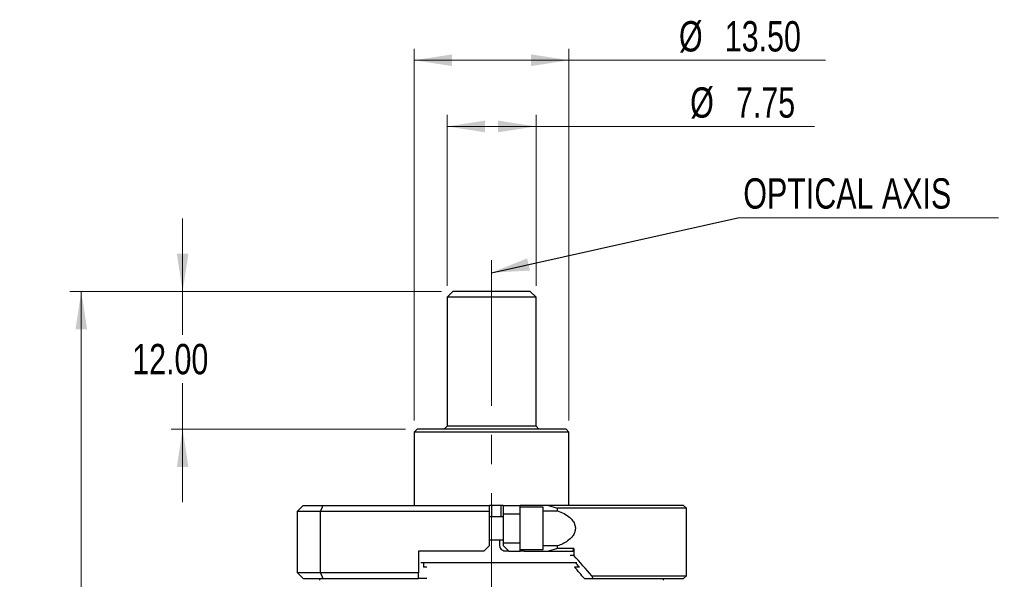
# Model space of a CAD drawing. Header units: millimetres. Extents: x 15 to 415, y 5 to 292.
# Tile 26 of 32: x 195 to 281, y 189 to 238. Entities that reach past the tile are written whole.
import ezdxf

# ---------------------------------------------------------------- set-up
doc = ezdxf.new("R2010")
doc.units = ezdxf.units.MM
doc.linetypes.add('CENTERX2', pattern=[20.32, 12.7, -2.54, 2.54, -2.54])
doc.styles.add('SLDTEXTSTYLE0', font='TXT', dxfattribs={"width": 0.75})
doc.dimstyles.new('SLDDIMSTYLE0', dxfattribs={"dimtxt": 2.645833, "dimasz": 3.302, "dimexe": 0, "dimexo": 0.0625, "dimgap": 0.661458, "dimtad": 0, "dimtih": 1, "dimtoh": 1, "dimrnd": 1e-09, "dimzin": 4, "dimdsep": 46, "dimtxsty": 'SLDTEXTSTYLE0', "dimsah": 1, "dimcen": 0.09, "dimadec": 0, "dimazin": 1, "dimtfac": 1, "dimtmove": 0, "dimatfit": 0, "dimfxl": 1, "dimfrac": 2, "dimtolj": 1, "dimtzin": 12, "dimarcsym": 0})
doc.dimstyles.new('SLDDIMSTYLE1', dxfattribs={"dimtxt": 2.645833, "dimasz": 3.302, "dimexe": 0, "dimexo": 0.0625, "dimgap": 0.661458, "dimtad": 0, "dimtih": 1, "dimtoh": 1, "dimrnd": 1e-09, "dimzin": 4, "dimdsep": 46, "dimtxsty": 'SLDTEXTSTYLE0', "dimsah": 1, "dimcen": 0.09, "dimadec": 0, "dimazin": 1, "dimtfac": 1, "dimtofl": 0, "dimtmove": 0, "dimatfit": 3, "dimfxl": 1, "dimfrac": 2, "dimtolj": 1, "dimtzin": 12, "dimarcsym": 0})
doc.dimstyles.new('SLDDIMSTYLE2', dxfattribs={"dimtxt": 2.645833, "dimasz": 3.302, "dimexe": 0, "dimexo": 0.0625, "dimgap": 0.661458, "dimtad": 1, "dimrnd": 1e-09, "dimzin": 4, "dimdsep": 46, "dimtxsty": 'SLDTEXTSTYLE0', "dimsah": 1, "dimcen": 0.09, "dimadec": 0, "dimazin": 1, "dimtfac": 1, "dimtofl": 0, "dimtmove": 0, "dimatfit": 3, "dimfxl": 1, "dimfrac": 2, "dimtolj": 1, "dimtzin": 12, "dimarcsym": 0})
doc.dimstyles.new('SLDDIMSTYLE3', dxfattribs={"dimtxt": 2.645833, "dimasz": 3.302, "dimexe": 0, "dimexo": 0.0625, "dimgap": 0.661458, "dimtad": 1, "dimrnd": 1e-09, "dimzin": 12, "dimdsep": 46, "dimtxsty": 'SLDTEXTSTYLE0', "dimsah": 1, "dimcen": 0.09, "dimadec": 0, "dimazin": 3, "dimtfac": 1, "dimtofl": 0, "dimtmove": 0, "dimatfit": 3, "dimfxl": 1, "dimfrac": 2, "dimtolj": 1, "dimtzin": 12, "dimarcsym": 0})
doc.dimstyles.new('SLDDIMSTYLE4', dxfattribs={"dimtxt": 0.18, "dimasz": 3.302, "dimexe": 0, "dimexo": 0.0625, "dimgap": 0, "dimtad": 0, "dimtih": 1, "dimtoh": 1, "dimdec": 0, "dimrnd": 1e-09, "dimzin": 0, "dimdsep": 46, "dimtxsty": 'Standard', "dimsah": 1, "dimcen": 0.09, "dimadec": 0, "dimazin": 0, "dimtfac": 3.302, "dimtdec": 0, "dimtofl": 0, "dimtmove": 0, "dimatfit": 3, "dimfxl": 1, "dimfrac": 2, "dimtolj": 1, "dimtzin": 0, "dimarcsym": 0})

# ---------------------------------------------------------------- blocks, each defined once
blk = doc.blocks.new('_D')
at = {"color": 7, "linetype": 'Continuous', "lineweight": 0}
for p, q in [((209.381, 214.451), (209.381, 220.801)), ((231.956, 214.451), (208.381, 214.451)), ((209.381, 214.451), (209.381, 210.673)), ((209.381, 202.451), (209.381, 206.469)), ((228.831, 202.451), (208.381, 202.451)), ((209.381, 202.451), (209.381, 196.101))]:
    blk.add_line(p, q, dxfattribs=at)
at = {"color": 7, "linetype": 'Continuous', "lineweight": 18}
for points in [[(209.381, 214.451), (209.889, 217.753), (208.873, 217.753)], [(209.381, 202.451), (208.873, 199.149), (209.889, 199.149)]]:
    blk.add_solid(points, dxfattribs=at)
at = {"color": 7, "linetype": 'Continuous', "lineweight": 18, "insert": (204.984, 209.88), "char_height": 2.6458, "attachment_point": 1, "style": 'SLDTEXTSTYLE0'}
blk.add_mtext('12.00', dxfattribs=at)
blk = doc.blocks.new('_D_1')
at = {"color": 7, "linetype": 'Continuous', "lineweight": 0}
for p, q in [((231.956, 214.451), (199.543, 214.451)), ((200.543, 214.451), (200.543, 164.229)), ((200.543, 100.551), (200.543, 160.025)), ((230.331, 100.551), (199.543, 100.551))]:
    blk.add_line(p, q, dxfattribs=at)
at = {"color": 7, "linetype": 'Continuous', "lineweight": 18}
for points in [[(200.543, 214.451), (200.035, 211.149), (201.051, 211.149)], [(200.543, 100.551), (201.051, 103.853), (200.035, 103.853)]]:
    blk.add_solid(points, dxfattribs=at)
at = {"color": 7, "linetype": 'Continuous', "lineweight": 18, "insert": (195.168, 163.436), "char_height": 2.6458, "attachment_point": 1, "style": 'SLDTEXTSTYLE0'}
blk.add_mtext('113.90', dxfattribs=at)
blk = doc.blocks.new('_D_2')
at = {"color": 7, "linetype": 'Continuous', "lineweight": 0}
for p, q in [((229.581, 203.201), (229.581, 235.61)), ((243.081, 203.201), (243.081, 235.61)), ((243.081, 234.61), (229.581, 234.61)), ((243.081, 234.61), (265.465, 234.61))]:
    blk.add_line(p, q, dxfattribs=at)
at = {"color": 7, "linetype": 'Continuous', "lineweight": 18}
for points in [[(229.581, 234.61), (232.883, 234.102), (232.883, 235.118)], [(243.081, 234.61), (239.779, 235.118), (239.779, 234.102)]]:
    blk.add_solid(points, dxfattribs=at)
at = {"color": 7, "linetype": 'Continuous', "lineweight": 18, "char_height": 2.6458, "attachment_point": 1, "style": 'SLDTEXTSTYLE0'}
for s, insert in [('%%c', (252.676, 238.02)), ('13.50', (256.67, 238.02))]:
    blk.add_mtext(s, dxfattribs=dict(at, insert=insert))
blk = doc.blocks.new('_D_3')
at = {"color": 7, "linetype": 'Continuous', "lineweight": 0}
for p, q in [((232.456, 214.951), (232.456, 229.839)), ((240.206, 214.951), (240.206, 229.839)), ((232.456, 228.839), (240.206, 228.839)), ((240.206, 228.839), (264.487, 228.839))]:
    blk.add_line(p, q, dxfattribs=at)
at = {"color": 7, "linetype": 'Continuous', "lineweight": 18}
for points in [[(232.456, 228.839), (235.758, 228.331), (235.758, 229.347)], [(240.206, 228.839), (236.904, 229.347), (236.904, 228.331)]]:
    blk.add_solid(points, dxfattribs=at)
at = {"color": 7, "linetype": 'Continuous', "lineweight": 18, "char_height": 2.6458, "attachment_point": 1, "style": 'SLDTEXTSTYLE0'}
for s, insert in [('%%c', (253.653, 232.25)), ('7.75', (257.647, 232.25))]:
    blk.add_mtext(s, dxfattribs=dict(at, insert=insert))
blk = doc.blocks.new('SW_NOTE_0_3')
at = {"color": 0, "linetype": 'Continuous', "lineweight": 0}
blk.add_line((22.733, 0), (0, 0), dxfattribs=at)
at = {"color": 0, "linetype": 'Continuous', "lineweight": 0, "insert": (0.487, 3.436), "char_height": 2.64583, "attachment_point": 1, "style": 'SLDTEXTSTYLE0'}
blk.add_mtext('OPTICAL AXIS', dxfattribs=at)

msp = doc.modelspace()

# ---------------------------------------------------------------- linework, layer by layer
at = {"color": 7, "linetype": 'CENTERX2', "lineweight": 18}
msp.add_line((236.331, 217.187), (236.331, 96.086), dxfattribs=at)
at = {"color": 7, "linetype": 'Continuous', "lineweight": 25}
for p, q in [((232.956, 214.451), (232.456, 213.951)), ((232.456, 213.951), (232.456, 202.701)), ((240.206, 213.951), (232.456, 213.951)), ((239.706, 214.451), (232.956, 214.451)), ((240.206, 213.951), (239.706, 214.451)), ((240.206, 202.701), (240.206, 213.951)), ((232.456, 202.701), (232.206, 202.451)), ((236.331, 202.701), (232.456, 202.701)), ((240.206, 202.701), (236.331, 202.701)), ((240.456, 202.451), (240.206, 202.701)), ((229.831, 202.451), (229.581, 202.201)), ((229.581, 202.201), (229.581, 195.801)), ((243.081, 202.201), (229.581, 202.201)), ((236.331, 202.451), (229.831, 202.451)), ((242.831, 202.451), (236.331, 202.451)), ((243.081, 202.201), (242.831, 202.451)), ((243.081, 195.801), (243.081, 202.201)), ((219.903, 195.801), (219.403, 195.301)), ((219.403, 195.301), (221.403, 195.301)), ((219.403, 189.926), (219.403, 195.301)), ((219.903, 195.801), (221.61, 195.801)), ((221.61, 195.801), (221.403, 195.301)), ((221.403, 189.926), (221.403, 195.301)), ((221.403, 195.301), (236.153, 195.301)), ((221.61, 195.801), (236.153, 195.801)), ((236.153, 195.301), (236.153, 195.801)), ((236.331, 195.801), (236.153, 195.801)), ((236.153, 192.301), (236.153, 195.301)), ((236.331, 195.801), (236.331, 194.801)), ((236.742, 195.801), (236.331, 195.801)), ((237.153, 195.801), (236.742, 195.801)), ((237.153, 194.801), (237.153, 195.801)), ((237.331, 195.801), (237.153, 195.801)), ((237.331, 195.801), (237.331, 195.051)), ((237.331, 195.801), (238.831, 195.801)), ((238.831, 195.051), (237.331, 195.051)), ((237.331, 195.051), (237.331, 192.551)), ((238.831, 195.051), (238.831, 195.801)), ((241.287, 195.801), (238.831, 195.801)), ((240.831, 195.651), (238.831, 195.651)), ((238.831, 192.551), (238.831, 195.051)), ((240.831, 194.273), (240.831, 195.651)), ((240.831, 195.331), (242.075, 195.331)), ((241.287, 195.801), (242.075, 195.551)), ((253.081, 195.801), (241.287, 195.801)), ((242.075, 195.331), (242.075, 195.551)), ((253.331, 195.551), (242.075, 195.551)), ((253.331, 195.551), (253.081, 195.801)), ((253.331, 189.676), (253.331, 195.551)), ((237.331, 194.801), (236.153, 194.801)), ((240.831, 191.951), (240.831, 194.273)), ((236.153, 192.801), (237.331, 192.801)), ((237.056, 192.301), (237.056, 192.801)), ((237.331, 192.551), (238.831, 192.551)), ((237.331, 192.551), (237.331, 192.301)), ((238.831, 191.801), (238.831, 192.551)), ((235.653, 191.801), (229.969, 191.801)), ((229.969, 191.801), (229.969, 189.926)), ((236.153, 192.301), (235.653, 191.801)), ((237.331, 192.301), (237.831, 191.801)), ((237.831, 191.801), (237.556, 191.801)), ((237.831, 191.801), (238.831, 191.801)), ((238.831, 191.951), (240.831, 191.951)), ((239.17, 191.801), (238.831, 191.801)), ((239.17, 191.801), (241.287, 191.801)), ((242.075, 192.271), (240.831, 192.271)), ((242.075, 192.051), (241.287, 191.801)), ((241.287, 191.801), (243.409, 191.801)), ((242.075, 192.051), (242.075, 192.271)), ((243.515, 192.051), (242.075, 192.051)), ((243.409, 191.801), (243.515, 192.051)), ((243.515, 192.051), (243.515, 191.426)), ((243.759, 190.801), (230.146, 190.801)), ((230.391, 190.801), (230.391, 190.426)), ((243.515, 191.426), (243.198, 191.426)), ((221.403, 189.926), (219.403, 189.926)), ((219.403, 189.926), (219.903, 189.426)), ((229.969, 189.926), (221.403, 189.926)), ((221.403, 189.926), (221.61, 189.426)), ((229.969, 189.426), (229.969, 189.926)), ((230.675, 190.426), (230.391, 190.426)), ((243.986, 190.426), (243.562, 190.426)), ((219.903, 189.426), (221.61, 189.426)), ((221.331, 189.426), (221.331, 189.301)), ((221.61, 189.426), (229.969, 189.426)), ((230.675, 189.426), (229.969, 189.426)), ((244.426, 189.426), (245.171, 189.426)), ((245.063, 189.676), (253.331, 189.676)), ((245.063, 189.676), (245.171, 189.426)), ((245.171, 189.426), (253.081, 189.426)), ((251.331, 189.301), (251.331, 189.426)), ((253.081, 189.426), (253.331, 189.676))]:
    msp.add_line(p, q, dxfattribs=at)
for major_axis, start_param, end_param in [((-16.597, 16.597), 4.391099, 4.494223), ((-15.621, 15.621), 4.431682, 4.45515), ((-14.644, 14.644), 4.360491, 4.427507)]:
    msp.add_ellipse((236.331, 191.426), major_axis=major_axis, ratio=0.221695, start_param=start_param, end_param=end_param, dxfattribs=at)
for points, knots in [([(242.075, 195.331), (242.27, 195.257), (242.659, 195.109), (243.117, 194.804), (243.439, 194.457), (243.609, 194.119), (243.654, 193.769), (243.588, 193.426), (243.371, 193.04), (242.998, 192.709), (242.541, 192.446), (242.231, 192.329), (242.075, 192.271)], [0, 0, 0, 0, 0.136643, 0.272519, 0.35671, 0.441543, 0.506411, 0.57131, 0.654496, 0.78286, 0.891315, 1, 1, 1, 1]), ([(237.556, 191.801), (237.499, 191.807), (237.387, 191.818), (237.237, 191.904), (237.124, 192.031), (237.064, 192.172), (237.058, 192.264), (237.056, 192.301)], [0, 0, 0, 0, 0.215177, 0.430371, 0.645176, 0.859635, 1, 1, 1, 1])]:
    msp.add_open_spline(points, degree=3, knots=knots, dxfattribs=at)

# ---------------------------------------------------------------- block references
at = {"color": 7, "linetype": 'Continuous', "lineweight": 0}
msp.add_blockref('SW_NOTE_0_3', (257.802, 220.884), dxfattribs=at)

# ---------------------------------------------------------------- dimensions: what is measured, and where the dimension line sits
at = {"color": 7, "linetype": 'Continuous', "lineweight": 18}
for base, p1, p2, dimstyle, picture, middle in [((229.581, 234.61), (243.081, 202.201), (229.581, 202.201), 'SLDDIMSTYLE2', '_D_2', (259.07, 234.61)), ((240.206, 228.839), (232.456, 213.951), (240.206, 213.951), 'SLDDIMSTYLE3', '_D_3', (259.07, 228.839))]:
    dim = msp.add_linear_dim(base=base, p1=p1, p2=p2, text='%%c<>', dimstyle=dimstyle, dxfattribs=at)
    dim.commit()
    dim.dimension.update_dxf_attribs({"geometry": picture, "text_midpoint": middle, "dimtype": 160})
for base, p2, dimstyle, picture, middle in [((209.381, 202.451), (229.831, 202.451), 'SLDDIMSTYLE0', '_D', (209.381, 208.571)), ((200.543, 100.551), (231.331, 100.551), 'SLDDIMSTYLE1', '_D_1', (200.543, 162.127))]:
    dim = msp.add_linear_dim(base=base, p1=(232.956, 214.451), p2=p2, angle=90, dimstyle=dimstyle, dxfattribs=at)
    dim.commit()
    dim.dimension.update_dxf_attribs({"geometry": picture, "text_midpoint": middle, "dimtype": 160})

# ---------------------------------------------------------------- leaders
at = {"color": 7, "linetype": 'Continuous', "lineweight": 0}
msp.add_leader([(236.331, 216.091), (257.802, 220.884)], dimstyle='SLDDIMSTYLE4', dxfattribs=at)

doc.saveas('drawing.dxf')
